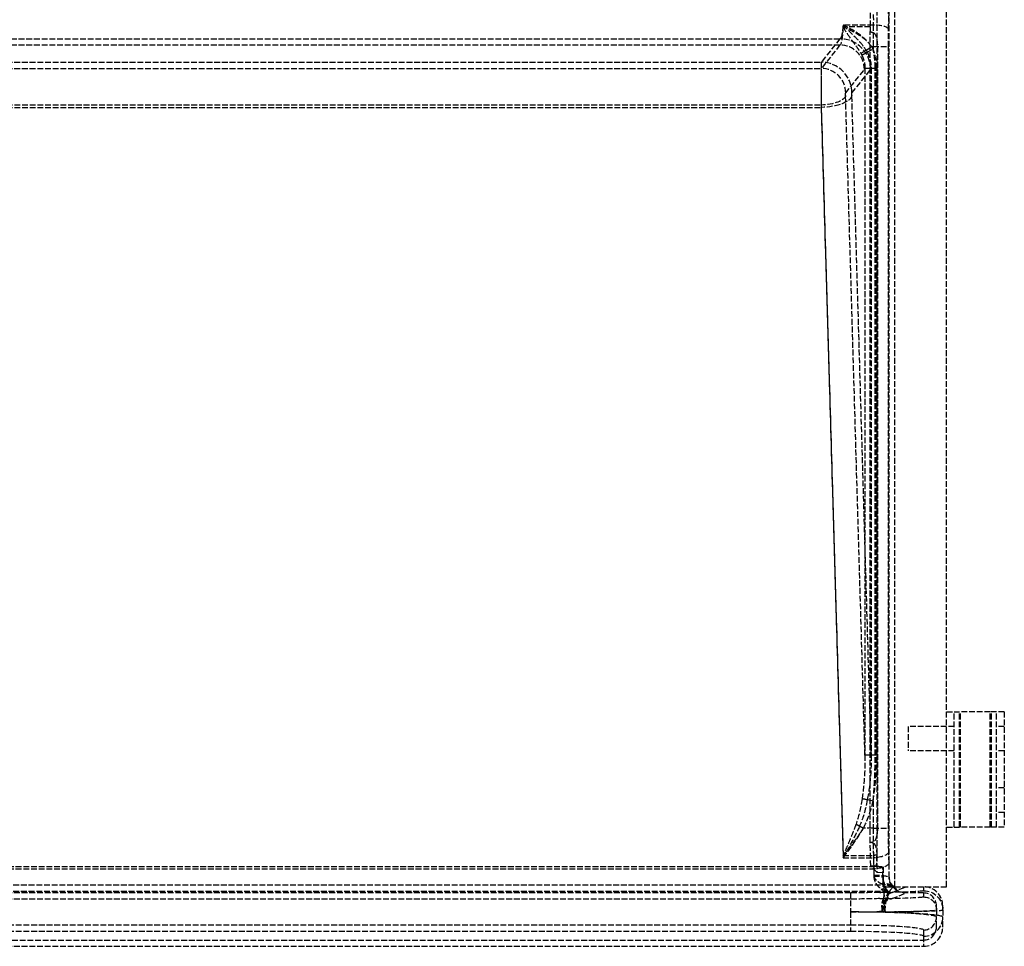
# Model space of a CAD drawing. Header units: millimetres. Extents: x 0 to 512, y -16 to 500.
# Tile 2 of 3: x 256 to 512, y -16 to 225. Entities that reach past the tile are written whole.
import ezdxf

# ---------------------------------------------------------------- set-up
doc = ezdxf.new("R2010")
doc.units = ezdxf.units.MM
doc.header["$LTSCALE"] = 10
doc.linetypes.add('ALLCAD_Strich', pattern=[0.2, 0.15, -0.05])
doc.layers.add('BESCH_KONT_sich_schn_grun_2d', color=10, linetype='Continuous')

msp = doc.modelspace()

# ---------------------------------------------------------------- linework, layer by layer
at = {"layer": 'BESCH_KONT_sich_schn_grun_2d', "linetype": 'ALLCAD_Strich'}
for p, q in [((483.5, 0), (483.5, 500)), ((497, 0), (497, 500)), ((478.86, 490.07), (478.86, 3.74)), ((482.1, 2.44), (482.1, 484.77)), ((477.93, 224.08), (470.07, 224.08)), ((477.14, 223.62), (470.07, 223.62)), ((27.72, 220.5), (469.28, 220.5)), ((469.28, 220.5), (464.41, 214.4)), ((477.11, 11.5), (477.11, 222.38)), ((27.72, 218.88), (469.28, 218.88)), ((469.28, 218.88), (464.41, 212.78)), ((476.04, 217.55), (477.5, 218.48)), ((476.34, 217), (477.88, 217.84)), ((477.5, 218.48), (477.88, 218.48)), ((477.88, 218.48), (481.87, 218.48)), ((477.88, 218.48), (477.88, 217.84)), ((479.01, 218.48), (479.01, 15.25)), ((481.87, 15.25), (481.87, 218.48)), ((32.59, 214.4), (464.41, 214.4)), ((32.59, 212.78), (464.41, 212.78)), ((470.76, 206.43), (475.63, 212.53)), ((472.39, 206.43), (477.26, 212.53)), ((475.77, 212.84), (477.39, 212.84)), ((475.77, 212.84), (475.77, 34.2)), ((477.39, 212.84), (478.78, 212.84)), ((477.39, 212.84), (477.39, 34.2)), ((478.42, 34.2), (478.42, 212.84)), ((478.78, 34.2), (478.78, 212.84)), ((475.77, 34.2), (470.73, 205.74)), ((477.39, 34.2), (472.36, 205.74)), ((32.62, 203.28), (464.38, 203.28)), ((32.62, 202.65), (464.38, 202.65)), ((464.38, 203.28), (470.11, 8.15)), ((464.38, 202.65), (470.11, 7.51)), ((497, 45.5), (500.31, 45.5)), ((499, 15.5), (499, 45.5)), ((508.35, 45.5), (500.31, 45.5)), ((500.31, 15.5), (500.31, 45.5)), ((500.65, 15.5), (500.65, 45.5)), ((510, 45.5), (508.35, 45.5)), ((508.35, 15.5), (508.35, 45.5)), ((508.69, 15.5), (508.69, 45.5)), ((512, 45.5), (510, 45.5)), ((510, 15.5), (510, 45.5)), ((512, 45.5), (512, 15.5)), ((487, 41.65), (487, 35.35)), ((499, 41.65), (487, 41.65)), ((512, 41.7), (510, 41.7)), ((477.39, 34.2), (475.77, 34.2)), ((478.78, 34.2), (477.39, 34.2)), ((499, 35.35), (487, 35.35)), ((512, 35.3), (510, 35.3)), ((512, 25.7), (510, 25.7)), ((477.88, 22.23), (476.38, 22.57)), ((477.88, 22.23), (477.88, 15.25)), ((512, 19.3), (510, 19.3)), ((474.38, 15.8), (475.39, 15.25)), ((497, 15.5), (500.31, 15.5)), ((508.35, 15.5), (500.31, 15.5)), ((510, 15.5), (508.35, 15.5)), ((512, 15.5), (510, 15.5)), ((477.88, 15.25), (475.39, 15.25)), ((477.88, 15.25), (481.87, 15.25)), ((477.28, 5.32), (477.11, 11.5)), ((477.57, 11.5), (477.11, 11.5)), ((470.11, 8.15), (477.97, 8.15)), ((477.97, 8.15), (478.05, 5.27)), ((482.04, 6.18), (481.96, 9.06)), ((18.95, 5.27), (478.05, 5.27)), ((470.11, 7.51), (477.97, 7.51)), ((478.86, 3.74), (477.28, 5.32)), ((478.7, 5.32), (477.28, 5.32)), ((477.97, 7.51), (478.05, 4.64)), ((480.44, 5.15), (480.5, 5.09)), ((18.95, 4.64), (478.05, 4.64)), ((478.86, 3.74), (480.5, 3.73)), ((480.5, 5.09), (480.5, 2.45)), ((16.33, 0.48), (480.67, 0.48)), ((480.5, 2.45), (480.45, 2.43)), ((480.5, 2.45), (480.5, 1.89)), ((480.5, 0), (480.5, 1.89)), ((481.16, 0), (480.5, 0)), ((481.16, 0), (482.97, 0)), ((482.1, 2.44), (482.08, 2.43)), ((483.5, 0), (483.36, 0)), ((483.5, 0), (497, 0)), ((484.8, -0.68), (486.5, 0)), ((491, 0), (491, -1.03)), ((16.33, -1.14), (480.67, -1.14)), ((472, -1.58), (25, -1.58)), ((472, -1.58), (472, -6.57)), ((482.81, -1.47), (484.8, -0.68)), ((482.81, -3.1), (486.5, -1.63)), ((491, -1.63), (486.5, -1.63)), ((491, -1.63), (491, -2.66)), ((472, -3.21), (25, -3.21)), ((494.37, -6.03), (494.37, -5)), ((496, -6.03), (496, -5)), ((472, -6.57), (472, -11.56)), ((494.37, -6.03), (494.37, -7.9)), ((496, -6.03), (496, -7.9)), ((25, -9.93), (472, -9.93)), ((494.37, -10.49), (494.37, -7.9)), ((496, -10.49), (496, -7.9)), ((25, -11.56), (472, -11.56)), ((491, -11.26), (491, -12.89)), ((6, -13.87), (491, -13.87)), ((491, -12.89), (491, -15.5)), ((248.51, -15.5), (491, -15.5))]:
    msp.add_line(p, q, dxfattribs=at)
for centre, major_axis, ratio, start_param, end_param in [((481.31, 225.48), (0, 9), 0.069927, -1.85459, -1.294994), ((478.37, 218.48), (0, -18.37), 0.069927, -1.85459, -1.784741), ((479, 218.48), (0, -20), 0.055941, -1.85459, -1.570796), ((477.93, 222.96), (4, -0.08), 0.279946, 0.072726, 1.576506), ((469.28, 212.53), (-6.25, 4.99), 0.993786, -2.464257, -0.89954), ((479, 218.48), (0, -18.37), 0.060905, -1.77008, -1.570796), ((469.28, 212.53), (-4.98, 3.98), 0.993786, -2.464257, -0.89954), ((464.41, 205.94), (0, -8.5), 0.004113, -3.054326, -1.173428), ((464.41, 205.94), (0, -6.87), 0.005089, -3.054326, -1.173428), ((464.41, 206.43), (-6.25, 4.99), 0.993786, -2.464257, -0.89954), ((464.41, 206.43), (-4.98, 3.98), 0.993786, -2.464257, -0.89954), ((475.56, 225.48), (0, 13), 0.069927, -3.054326, -2.90613), ((477.18, 225.48), (0, 13), 0.069927, -3.054326, -2.90613), ((469.35, 36.19), (0.74, -25.32), 0.386852, 0.586274, 0.975472), ((479, 15.25), (0, -20), 0.055941, -1.570796, -1.173428), ((479, 15.25), (0, -18.37), 0.060905, -1.570796, -1.371513), ((479, 15.25), (0, -18.37), 0.060905, -1.357806, -1.173428), ((479.97, 3.48), (0, 7), 0.069927, -1.720957, -1.328815), ((481.59, 3.48), (0, 7), 0.069927, -1.720957, -1.173428), ((480.09, -2.83), (3, 2.65), 0.841589, 0.125464, 0.930789), ((485.11, 2.44), (-4.31, -1.72), 0.997179, -0.259624, 0.175868), ((494.24, 10.07), (-13.26, -11.06), 0.273978, -0.284906, 0.119665), ((480.67, -3.51), (-3.97, 0.49), 0.997527, -2.048134, -1.447411), ((484.8, 2.32), (1.11, -2.79), 0.997179, -1.120889, -0.380007), ((491, -5), (0, 5), 0.999612, -1.570796, 0), ((494.24, 8.45), (-13.26, -11.06), 0.273978, -0.284906, 0.119665), ((480.83, -5.42), (-0.28, 3.99), 0.705086, -0.460375, -0.09853), ((481.44, -5.33), (1.78, 3.58), 0.987927, 0.267812, 0.467074), ((482.81, 1.53), (1.11, -2.79), 0.997179, -0.577806, -0.380007), ((491, -5), (0, 3.37), 0.999612, -1.570796, 0), ((482.81, 1.53), (1.71, -4.3), 0.997179, -0.577806, -0.380007), ((472, -5.24), (24, 0), 0.055359, -1.570796, -1.261107), ((472, -5.24), (22.37, 0), 0.059392, -1.570796, -1.261107), ((472, -7.9), (-24, 0), 0.055359, -3.141593, -1.570796), ((472, -7.9), (-22.37, 0), 0.059392, -3.141593, -1.570796), ((472, -6.03), (22.37, 0), 0.023656, -1.184557, 0), ((472, -6.03), (24, 0), 0.022049, -1.184557, 0), ((491, -7.9), (5, 0), 0.997564, -1.570796, 0), ((491, -7.9), (3.37, 0), 0.997564, -1.570796, 0), ((491, -10.49), (0, -5.01), 0.997564, 0, 1.570796), ((491, -10.49), (0, -3.38), 0.997564, 0, 1.570796)]:
    msp.add_ellipse(centre, major_axis=major_axis, ratio=ratio, start_param=start_param, end_param=end_param, dxfattribs=at)
at = {"layer": 'BESCH_KONT_sich_schn_grun_2d', "linetype": 'ALLCAD_Strich', "extrusion": (0, 0, -1)}
for centre, major_axis, ratio, start_param, end_param in [((476.69, 225.48), (0, 6.63), 0.069927, 1.294994, 1.85459), ((477.32, 225.48), (0, -5), 0.125868, -1.846598, -1.287002), ((469.2, 225.48), (0, -5), 0.18181, -1.287002, -0.087266), ((469.2, 225.48), (0, -6.63), 0.137111, -1.287002, -0.087266), ((482.99, 218.48), (0, 16), 0.069927, -1.570796, -1.287002), ((220.4, 218.48), (262.7, 0), 0.069927, -0.213945, -0.199284), ((464.38, 205.74), (8, 0.23), 0.386852, 0.075718, 1.582149), ((464.38, 205.74), (6.37, 0.19), 0.386852, 0.075718, 1.582149), ((470.77, 205.94), (0, 0.5), 0.069927, -1.968165, -0.087266), ((472.39, 205.94), (0, 0.5), 0.069927, -1.968165, -0.087266), ((469.35, 36.19), (0.7, -24), 0.265352, -0.975472, -0.586274), ((469.35, 36.19), (0.72, -24.63), 0.324723, -0.975472, -0.586274), ((482.99, 15.25), (0, 16), 0.069927, -1.968165, -1.570796), ((220.4, 15.25), (262.7, 0), 0.069927, 0.199284, 0.205588), ((199.53, 15.25), (281.89, -6.69), 0.060698, -0.166936, -0.159534), ((477.97, 9.06), (4, 0.12), 0.386852, 0.075718, 1.582149), ((477.97, 9.06), (-2.37, -0.07), 0.386852, -1.932599, -1.559444), ((475.89, 79.77), (2.14, -78.98), 0.029913, -0.43671, -0.339553), ((478.05, 6.18), (4, 0.12), 0.386852, 0.075718, 1.582149), ((478.05, 6.18), (-2.37, -0.07), 0.386852, -1.84407, -1.559444), ((477.6, 3.48), (0, -4.63), 0.105721, -1.968165, -1.420635), ((478.08, 5.15), (2.37, -0.01), 0.078071, -1.308923, -1.300294), ((477.6, 3.48), (0, -3), 0.163163, -1.968165, -1.420635), ((478.09, 2.43), (4, -0.04), 0.149589, -1.572379, -0.070609), ((485.11, 2.44), (-2.79, -1.11), 0.997179, -0.571681, 0.378065), ((472, -0.26), (-19, 0), 0.069927, -1.986501, -1.570796), ((494.24, 6.08), (-12.44, -8.99), 0.182945, -0.050729, 0.353842), ((494.24, 6.08), (-12.01, -7.51), 0.114797, 0.015359, 0.419931), ((472, -1.03), (-19, 0), 0.027851, -3.141593, -2.176146), ((486.51, 3), (-4.31, -1.72), 0.997179, -1.19079, -0.324881), ((491, -6.03), (5, 0), 0.999612, -1.570796, 0), ((472, -1.88), (-19, 0), 0.069927, -1.986501, -1.570796), ((472, -2.66), (-19, 0), 0.027851, -3.141593, -2.176146), ((491, -6.03), (3.37, 0), 0.999612, -1.570796, 0), ((479.44, -6.48), (-1.79, -3.58), 0.337257, -1.78614, -1.738281), ((472, -11.26), (19, 0), 0.069927, -1.570796, 0), ((472, -12.89), (19, 0), 0.069927, -1.570796, 0)]:
    msp.add_ellipse(centre, major_axis=major_axis, ratio=ratio, start_param=start_param, end_param=end_param, dxfattribs=at)
at = {"layer": 'BESCH_KONT_sich_schn_grun_2d', "linetype": 'ALLCAD_Strich'}
for points, knots in [([(477.5, 218.48), (476.92, 219.32), (476.2, 220.1), (474.34, 221.7), (473.15, 222.46), (471.3, 223.47), (470.69, 223.78), (470.07, 224.08)], [-0.9731136, -0.9731136, -0.9731136, -0.9731136, -0.646172, -0.646172, -0.2093168, -0.2093168, 0.0014215, 0.0014215, 0.0014215, 0.0014215]), ([(470.07, 224.08), (470.57, 223.58), (471.06, 223.08), (472.55, 221.62), (473.5, 220.72), (474.99, 219.07), (475.57, 218.33), (476.04, 217.55)], [-0.0014215, -0.0014215, -0.0014215, -0.0014215, 0.2093168, 0.2093168, 0.646172, 0.646172, 0.9731136, 0.9731136, 0.9731136, 0.9731136]), ([(477.5, 218.48), (477.07, 219.06), (476.56, 219.6), (475.43, 220.6), (474.82, 221.05), (474.18, 221.47), (473.54, 221.88), (472.87, 222.26), (471.49, 222.97), (470.78, 223.3), (470.07, 223.62)], [-0.9731136, -0.9731136, -0.9731136, -0.9731136, -0.7294799, -0.7294799, -0.4858461, -0.4858461, -0.4858461, -0.2422123, -0.2422123, 0.0014215, 0.0014215, 0.0014215, 0.0014215]), ([(470.07, 223.62), (470.52, 222.86), (470.97, 222.13), (471.83, 220.82), (472.24, 220.24), (472.64, 219.7), (473.04, 219.16), (473.42, 218.66), (474.12, 217.68), (474.44, 217.19), (474.71, 216.7)], [-0.0014215, -0.0014215, -0.0014215, -0.0014215, 0.2422123, 0.2422123, 0.4858461, 0.4858461, 0.4858461, 0.7294799, 0.7294799, 0.9731136, 0.9731136, 0.9731136, 0.9731136]), ([(477.9, 222.12), (477.99, 222.09), (478.06, 222.04), (478.22, 221.9), (478.31, 221.79), (478.53, 221.44), (478.67, 221.1), (478.93, 220.02), (479.01, 219.25), (479.01, 218.48)], [-0.490669, -0.490669, -0.490669, -0.490669, -0.4453458, -0.4453458, -0.3797718, -0.3797718, -0.2293596, -0.2293596, 0, 0, 0, 0]), ([(478.78, 212.84), (478.78, 213.92), (478.66, 215.01), (478.28, 216.66), (478.1, 217.26), (477.88, 217.84)], [-0.522631, -0.522631, -0.522631, -0.522631, -0.197405, -0.197405, 0, 0, 0, 0]), ([(478.42, 212.84), (478.42, 213.27), (478.41, 213.69), (478.36, 214.56), (478.33, 214.99), (478.28, 215.42), (478.23, 215.84), (478.18, 216.26), (478.04, 217.06), (477.97, 217.46), (477.88, 217.84)], [-0.522631, -0.522631, -0.522631, -0.522631, -0.3948041, -0.3948041, -0.2613155, -0.2613155, -0.2613155, -0.1306578, -0.1306578, 0, 0, 0, 0]), ([(474.71, 216.7), (474.8, 216.75), (475.06, 216.92), (475.58, 217.25), (475.94, 217.48), (476.04, 217.55)], [-1, -1, -1, -1, -0.75, -0.5, -0.4066592, -0.4066592, -0.4066592, -0.4066592]), ([(474.71, 216.7), (474.73, 216.66), (474.76, 216.62), (474.8, 216.55), (474.82, 216.51), (474.84, 216.47), (474.86, 216.43), (474.88, 216.39), (474.91, 216.32), (474.93, 216.28), (474.95, 216.24)], [-0.59989397, -0.59989397, -0.59989397, -0.59989397, -0.58127609, -0.58127609, -0.56265821, -0.56265821, -0.56265821, -0.54404032, -0.54404032, -0.52542244, -0.52542244, -0.52542244, -0.52542244]), ([(474.95, 216.24), (475.03, 216.28), (475.29, 216.43), (475.84, 216.73), (476.23, 216.94), (476.34, 217)], [0, 0, 0, 0, 0.25, 0.5, 0.5996418, 0.5996418, 0.5996418, 0.5996418]), ([(474.95, 216.24), (475.08, 215.97), (475.2, 215.7), (475.41, 215.14), (475.49, 214.86), (475.56, 214.58), (475.64, 214.29), (475.69, 213.99), (475.75, 213.41), (475.77, 213.12), (475.77, 212.84)], [0, 0, 0, 0, 0.1306578, 0.1306578, 0.2613155, 0.2613155, 0.2613155, 0.3948041, 0.3948041, 0.522631, 0.522631, 0.522631, 0.522631]), ([(476.34, 217), (476.6, 216.51), (476.81, 216.01), (477.26, 214.63), (477.4, 213.74), (477.39, 212.84)], [0, 0, 0, 0, 0.197405, 0.197405, 0.522631, 0.522631, 0.522631, 0.522631]), ([(475.77, 34.2), (475.78, 33.25), (475.77, 32.3), (475.72, 30.41), (475.68, 29.46), (475.62, 28.52), (475.56, 27.57), (475.48, 26.63), (475.28, 24.75), (475.16, 23.81), (475.02, 22.89)], [7.365518, 7.365518, 7.365518, 7.365518, 7.667491, 7.667491, 7.969464, 7.969464, 7.969464, 8.271437, 8.271437, 8.57341, 8.57341, 8.57341, 8.57341]), ([(477.39, 34.2), (477.4, 32.61), (477.36, 31.02), (477.1, 27.13), (476.81, 24.83), (476.38, 22.57)], [7.365518, 7.365518, 7.365518, 7.365518, 7.85853, 7.85853, 8.57341, 8.57341, 8.57341, 8.57341]), ([(477.88, 22.23), (478.25, 24.55), (478.51, 26.92), (478.74, 30.93), (478.78, 32.56), (478.78, 34.2)], [-8.57341, -8.57341, -8.57341, -8.57341, -7.85853, -7.85853, -7.365518, -7.365518, -7.365518, -7.365518]), ([(477.88, 22.23), (477.97, 23.21), (478.06, 24.2), (478.19, 26.19), (478.25, 27.19), (478.29, 28.19), (478.33, 29.19), (478.37, 30.19), (478.41, 32.2), (478.42, 33.2), (478.42, 34.2)], [-8.57341, -8.57341, -8.57341, -8.57341, -8.271437, -8.271437, -7.969464, -7.969464, -7.969464, -7.667491, -7.667491, -7.365518, -7.365518, -7.365518, -7.365518]), ([(476.38, 22.57), (476.33, 22.58), (476.03, 22.65), (475.53, 22.77), (475.17, 22.85), (475.02, 22.89)], [-0.546553, -0.546553, -0.546553, -0.546553, -0.5, -0.25, 0, 0, 0, 0]), ([(473.46, 16.3), (473.21, 15.61), (472.94, 14.91), (472.4, 13.52), (472.12, 12.84), (471.84, 12.15), (471.55, 11.47), (471.26, 10.79), (470.69, 9.45), (470.39, 8.79), (470.11, 8.15)], [0, 0, 0, 0, 0.252523, 0.252523, 0.505046, 0.505046, 0.505046, 0.757569, 0.757569, 1.010092, 1.010092, 1.010092, 1.010092]), ([(474.38, 15.8), (473.73, 14.37), (473.03, 12.95), (471.59, 10.17), (470.84, 8.82), (470.11, 7.51)], [0, 0, 0, 0, 0.505046, 0.505046, 1.010092, 1.010092, 1.010092, 1.010092]), ([(473.46, 16.3), (473.6, 16.23), (473.89, 16.07), (474.21, 15.9), (474.38, 15.81), (474.38, 15.8)], [0, 0, 0, 0, 0.25, 0.5, 0.5068447, 0.5068447, 0.5068447, 0.5068447]), ([(470.11, 7.51), (471.02, 8.71), (471.94, 9.97), (473.72, 12.56), (474.59, 13.9), (475.39, 15.25)], [-1.010092, -1.010092, -1.010092, -1.010092, -0.505046, -0.505046, 0, 0, 0, 0]), ([(470.11, 8.15), (470.56, 8.7), (471.02, 9.26), (471.93, 10.41), (472.38, 10.99), (472.83, 11.59), (473.28, 12.19), (473.72, 12.79), (474.57, 14.01), (474.99, 14.63), (475.39, 15.25)], [-1.010092, -1.010092, -1.010092, -1.010092, -0.757569, -0.757569, -0.505046, -0.505046, -0.505046, -0.252523, -0.252523, 0, 0, 0, 0]), ([(479.01, 15.25), (479.01, 14.88), (478.99, 14.5), (478.9, 13.59), (478.8, 13.1), (478.6, 12.49), (478.49, 12.22), (478.27, 11.9), (478.19, 11.8), (478.04, 11.68), (477.98, 11.64), (477.9, 11.62)], [-0.4251674, -0.4251674, -0.4251674, -0.4251674, -0.3087785, -0.3087785, -0.1392243, -0.1392243, -0.058729, -0.058729, -0.0225877, -0.0225877, 0, 0, 0, 0]), ([(477.91, 11.37), (477.96, 11.35), (478.01, 11.32), (478.1, 11.25), (478.15, 11.2), (478.32, 11), (478.41, 10.81), (478.59, 10.38), (478.69, 10.02), (478.82, 9.18), (478.85, 8.69), (478.83, 8.23)], [-0.3744054, -0.3744054, -0.3744054, -0.3744054, -0.3574209, -0.3574209, -0.3383603, -0.3383603, -0.275518, -0.275518, -0.1482017, -0.1482017, 0, 0, 0, 0]), ([(478.72, 5.32), (478.88, 5.32), (479.03, 5.31), (479.32, 5.3), (479.46, 5.29), (479.83, 5.26), (480.03, 5.24), (480.33, 5.2), (480.42, 5.18), (480.44, 5.15)], [-0.3039154, -0.3039154, -0.3039154, -0.3039154, -0.2531234, -0.2531234, -0.2027279, -0.2027279, -0.1015566, -0.1015566, 0, 0, 0, 0]), ([(478.09, 3.03), (478.08, 2.92), (478.09, 2.82), (478.19, 2.34), (478.41, 1.99), (478.95, 1.45), (479.25, 1.24), (479.73, 0.95), (479.92, 0.85), (480.09, 0.77)], [-0.7150119, -0.7150119, -0.7150119, -0.7150119, -0.6412615, -0.6412615, -0.3683135, -0.3683135, -0.1416591, -0.1416591, 0, 0, 0, 0]), ([(478.09, 2.78), (478.08, 2.4), (478.14, 2.02), (478.37, 1.31), (478.54, 0.98), (478.74, 0.68), (478.94, 0.38), (479.17, 0.12), (479.63, -0.34), (479.87, -0.54), (480.09, -0.7)], [-0.7150119, -0.7150119, -0.7150119, -0.7150119, -0.5393732, -0.5393732, -0.357506, -0.357506, -0.357506, -0.178753, -0.178753, 0, 0, 0, 0]), ([(480.09, 0.77), (480.23, 0.7), (480.35, 0.65), (480.54, 0.56), (480.6, 0.53), (480.66, 0.5), (480.67, 0.49), (480.67, 0.48)], [0, 0, 0, 0, 0.1178828, 0.1178828, 0.2131744, 0.2131744, 0.2727317, 0.2727317, 0.2727317, 0.2727317]), ([(481.68, -1.09), (481.55, -0.92), (481.4, -0.72), (481.12, -0.26), (480.97, 0.01), (480.85, 0.31), (480.73, 0.61), (480.62, 0.95), (480.48, 1.67), (480.44, 2.04), (480.45, 2.43)], [0, 0, 0, 0, 0.178753, 0.178753, 0.357506, 0.357506, 0.357506, 0.5393732, 0.5393732, 0.7150119, 0.7150119, 0.7150119, 0.7150119]), ([(482.78, 0.11), (482.72, 0.2), (482.66, 0.3), (482.49, 0.6), (482.38, 0.82), (482.18, 1.38), (482.1, 1.74), (482.08, 2.22), (482.07, 2.32), (482.08, 2.43)], [0, 0, 0, 0, 0.1416591, 0.1416591, 0.3683135, 0.3683135, 0.6412615, 0.6412615, 0.7150119, 0.7150119, 0.7150119, 0.7150119]), ([(482.93, -0.22), (482.94, -0.21), (482.94, -0.2), (482.93, -0.15), (482.92, -0.12), (482.87, -0.03), (482.83, 0.04), (482.78, 0.11)], [-0.2727317, -0.2727317, -0.2727317, -0.2727317, -0.2131744, -0.2131744, -0.1178828, -0.1178828, 0, 0, 0, 0]), ([(480.09, -0.7), (480.17, -0.76), (480.24, -0.81), (480.38, -0.91), (480.45, -0.96), (480.5, -1), (480.55, -1.03), (480.6, -1.07), (480.65, -1.11), (480.67, -1.13), (480.67, -1.14)], [0, 0, 0, 0, 0.0681829, 0.0681829, 0.1363659, 0.1363659, 0.1363659, 0.2045488, 0.2045488, 0.2727317, 0.2727317, 0.2727317, 0.2727317]), ([(480.83, -1.43), (480.8, -1.46), (480.77, -1.51), (480.72, -1.69), (480.7, -1.81), (480.66, -2.12), (480.65, -2.28), (480.63, -2.67), (480.62, -2.87), (480.62, -3.28), (480.62, -3.48), (480.63, -3.92), (480.63, -4.14), (480.65, -4.61), (480.67, -4.86), (480.71, -5.35), (480.73, -5.6), (480.79, -5.99), (480.82, -6.15), (480.88, -6.36), (480.9, -6.43), (480.93, -6.48)], [0, 0, 0, 0, 0.0605021, 0.0605021, 0.1157303, 0.1157303, 0.1582136, 0.1582136, 0.190893, 0.190893, 0.2146236, 0.2146236, 0.234589, 0.234589, 0.2513925, 0.2513925, 0.2658423, 0.2658423, 0.2769575, 0.2769575, 0.2839045, 0.2839045, 0.2839045, 0.2839045]), ([(481.44, -1.34), (481.44, -1.34), (481.44, -1.34), (481.44, -1.34), (481.44, -1.34), (481.45, -1.34), (481.45, -1.34), (481.45, -1.35), (481.45, -1.35), (481.45, -1.35), (481.45, -1.36), (481.42, -1.37), (481.37, -1.38), (481.18, -1.41), (481.01, -1.42), (480.83, -1.43)], [0, 0, 0, 0, 0.0019897, 0.0019897, 0.0039795, 0.0039795, 0.0079589, 0.0079589, 0.0158427, 0.0158427, 0.0314996, 0.0314996, 0.0763591, 0.0763591, 0.1527183, 0.1527183, 0.1527183, 0.1527183]), ([(481, -6.3), (480.99, -6.26), (480.99, -6.2), (480.97, -6.02), (480.96, -5.89), (480.95, -5.56), (480.95, -5.36), (480.96, -4.96), (480.97, -4.76), (481, -4.38), (481.02, -4.2), (481.06, -3.84), (481.09, -3.68), (481.15, -3.32), (481.19, -3.15), (481.29, -2.8), (481.34, -2.64), (481.46, -2.32), (481.53, -2.18), (481.68, -1.94), (481.76, -1.84), (481.83, -1.76)], [-0.2839045, -0.2839045, -0.2839045, -0.2839045, -0.2769575, -0.2769575, -0.2658423, -0.2658423, -0.2513925, -0.2513925, -0.234589, -0.234589, -0.2146236, -0.2146236, -0.190893, -0.190893, -0.1582136, -0.1582136, -0.1157303, -0.1157303, -0.0605021, -0.0605021, 0, 0, 0, 0]), ([(481.04, -6.52), (481.04, -5.55), (481.13, -4.59), (481.44, -2.97), (481.68, -2.33), (482.22, -1.65), (482.5, -1.5), (482.81, -1.47)], [0, 0, 0, 0, 0.465557, 0.465557, 0.961509, 0.961509, 1.355472, 1.355472, 1.355472, 1.355472]), ([(482.01, -1.56), (482.01, -1.55), (482.01, -1.53), (481.98, -1.47), (481.96, -1.44), (481.93, -1.4), (481.9, -1.36), (481.86, -1.31), (481.78, -1.21), (481.73, -1.15), (481.68, -1.09)], [-0.2727317, -0.2727317, -0.2727317, -0.2727317, -0.2045488, -0.2045488, -0.1363659, -0.1363659, -0.1363659, -0.0681829, -0.0681829, 0, 0, 0, 0]), ([(481.83, -1.76), (481.93, -1.66), (482.02, -1.58), (482.14, -1.49), (482.18, -1.46), (482.21, -1.43), (482.21, -1.43), (482.22, -1.42), (482.22, -1.42), (482.22, -1.41), (482.22, -1.41), (482.22, -1.41), (482.22, -1.41), (482.22, -1.41), (482.22, -1.41), (482.22, -1.41)], [-0.1527183, -0.1527183, -0.1527183, -0.1527183, -0.0763591, -0.0763591, -0.0314996, -0.0314996, -0.0158427, -0.0158427, -0.0079589, -0.0079589, -0.0039795, -0.0039795, -0.0019897, -0.0019897, 0, 0, 0, 0]), ([(480.83, -3.06), (480.74, -3.08), (480.65, -3.13), (480.48, -3.32), (480.4, -3.44), (480.33, -3.64), (480.28, -3.76), (480.24, -3.91), (480.18, -4.25), (480.15, -4.41), (480.11, -4.87), (480.1, -5.19), (480.15, -5.94), (480.22, -6.32), (480.32, -6.48)], [0, 0, 0, 0, 0.0744362, 0.0744362, 0.1419522, 0.1419522, 0.1419522, 0.18446, 0.18446, 0.2146236, 0.2146236, 0.2524725, 0.2524725, 0.2839045, 0.2839045, 0.2839045, 0.2839045]), ([(480.36, -6.37), (480.31, -6.24), (480.28, -5.9), (480.29, -5.28), (480.33, -5.02), (480.42, -4.63), (480.46, -4.49), (480.57, -4.2), (480.64, -4.06), (480.71, -3.94), (480.82, -3.76), (480.93, -3.62), (481.17, -3.4), (481.3, -3.31), (481.43, -3.25)], [-0.2839045, -0.2839045, -0.2839045, -0.2839045, -0.2524725, -0.2524725, -0.2146236, -0.2146236, -0.18446, -0.18446, -0.1419522, -0.1419522, -0.1419522, -0.0744362, -0.0744362, 0, 0, 0, 0]), ([(480.43, -6.52), (480.43, -5.93), (480.52, -5.34), (480.78, -4.54), (480.91, -4.27), (481.07, -4.04), (481.21, -3.82), (481.38, -3.64), (481.92, -3.25), (482.34, -3.12), (482.81, -3.1)], [0, 0, 0, 0, 0.420648, 0.420648, 0.677736, 0.677736, 0.677736, 0.918965, 0.918965, 1.355472, 1.355472, 1.355472, 1.355472]), ([(481.44, -2.96), (481.44, -2.97), (481.44, -2.97), (481.44, -2.97), (481.44, -2.97), (481.45, -2.97), (481.45, -2.97), (481.45, -2.97), (481.45, -2.97), (481.45, -2.98), (481.45, -2.98), (481.42, -3), (481.37, -3.01), (481.18, -3.03), (481.01, -3.05), (480.83, -3.06)], [0, 0, 0, 0, 0.0019897, 0.0019897, 0.0039795, 0.0039795, 0.0079589, 0.0079589, 0.0158427, 0.0158427, 0.0314996, 0.0314996, 0.0763591, 0.0763591, 0.1527183, 0.1527183, 0.1527183, 0.1527183]), ([(481.43, -3.25), (481.49, -3.22), (481.55, -3.19), (481.67, -3.14), (481.73, -3.12), (481.77, -3.09), (481.82, -3.07), (481.86, -3.06), (481.89, -3.03), (481.9, -3.03), (481.91, -3.02), (481.91, -3.01), (481.91, -3.01), (481.91, -3.01), (481.91, -3.01), (481.91, -3.01), (481.9, -3.01), (481.9, -3.01), (481.9, -3.01)], [-0.1527183, -0.1527183, -0.1527183, -0.1527183, -0.1145387, -0.1145387, -0.0763591, -0.0763591, -0.0763591, -0.0381796, -0.0381796, -0.0158427, -0.0158427, -0.0079589, -0.0079589, -0.0039795, -0.0039795, -0.0019897, -0.0019897, 0, 0, 0, 0]), ([(480.32, -6.48), (480.19, -6.48), (480.06, -6.48), (479.57, -6.49), (479.19, -6.5), (478.82, -6.51)], [0.30968911, 0.30968911, 0.30968911, 0.30968911, 0.32818846, 0.32818846, 0.38114375, 0.38114375, 0.38114375, 0.38114375]), ([(480.32, -6.48), (480.33, -6.48), (480.34, -6.48), (480.36, -6.49), (480.37, -6.5), (480.37, -6.5), (480.38, -6.5), (480.39, -6.51), (480.41, -6.52), (480.42, -6.52), (480.43, -6.52)], [0, 0, 0, 0, 0.00279612, 0.00279612, 0.00559224, 0.00559224, 0.00559224, 0.00838837, 0.00838837, 0.01118449, 0.01118449, 0.01118449, 0.01118449]), ([(480.43, -6.52), (480.42, -6.51), (480.42, -6.5), (480.41, -6.47), (480.4, -6.46), (480.4, -6.45), (480.39, -6.44), (480.39, -6.42), (480.37, -6.4), (480.37, -6.39), (480.36, -6.37)], [-0.01118449, -0.01118449, -0.01118449, -0.01118449, -0.00838837, -0.00838837, -0.00559224, -0.00559224, -0.00559224, -0.00279612, -0.00279612, 0, 0, 0, 0]), ([(480.93, -6.48), (480.95, -6.48), (480.97, -6.49), (481, -6.51), (481.02, -6.52), (481.04, -6.52)], [0, 0, 0, 0, 0.00559224, 0.00559224, 0.01118449, 0.01118449, 0.01118449, 0.01118449]), ([(481.04, -6.52), (481.03, -6.49), (481.03, -6.45), (481.01, -6.37), (481.01, -6.34), (481, -6.3)], [-0.01118449, -0.01118449, -0.01118449, -0.01118449, -0.00559224, -0.00559224, 0, 0, 0, 0])]:
    msp.add_open_spline(points, degree=3, knots=knots, dxfattribs=at)
for points in [[(477.88, 217.84), (477.76, 218.06), (477.64, 218.27), (477.5, 218.48)], [(476.04, 217.55), (476.15, 217.37), (476.25, 217.18), (476.34, 217)], [(478.09, 2.78), (478.38, 2.78), (478.98, 2.76), (479.74, 2.68), (480.28, 2.56), (480.43, 2.47), (480.45, 2.43)], [(479.67, -1.47), (480.07, -1.46), (480.45, -1.45), (480.83, -1.43)], [(481.68, -1.09), (481.58, -1), (481.35, -0.85), (480.96, -0.71), (480.53, -0.65), (480.23, -0.67), (480.09, -0.7)], [(482.01, -1.56), (481.91, -1.49), (481.7, -1.37), (481.37, -1.24), (481.02, -1.16), (480.78, -1.14), (480.67, -1.14)], [(479.67, -3.1), (480.07, -3.08), (480.45, -3.07), (480.83, -3.06)], [(481.43, -3.25), (481.38, -3.22), (481.28, -3.17), (481.14, -3.11), (480.98, -3.07), (480.88, -3.06), (480.83, -3.06)], [(481.9, -3.01), (481.87, -3), (481.79, -2.99), (481.67, -2.97), (481.56, -2.97), (481.48, -2.96), (481.44, -2.96)], [(480.93, -6.48), (480.4, -6.49), (479.86, -6.5), (479.31, -6.51)], [(480.36, -6.37), (480.36, -6.38), (480.35, -6.4), (480.34, -6.43), (480.33, -6.45), (480.32, -6.47), (480.32, -6.48)]]:
    msp.add_open_spline(points, degree=3, dxfattribs=at)

doc.saveas('drawing.dxf')
